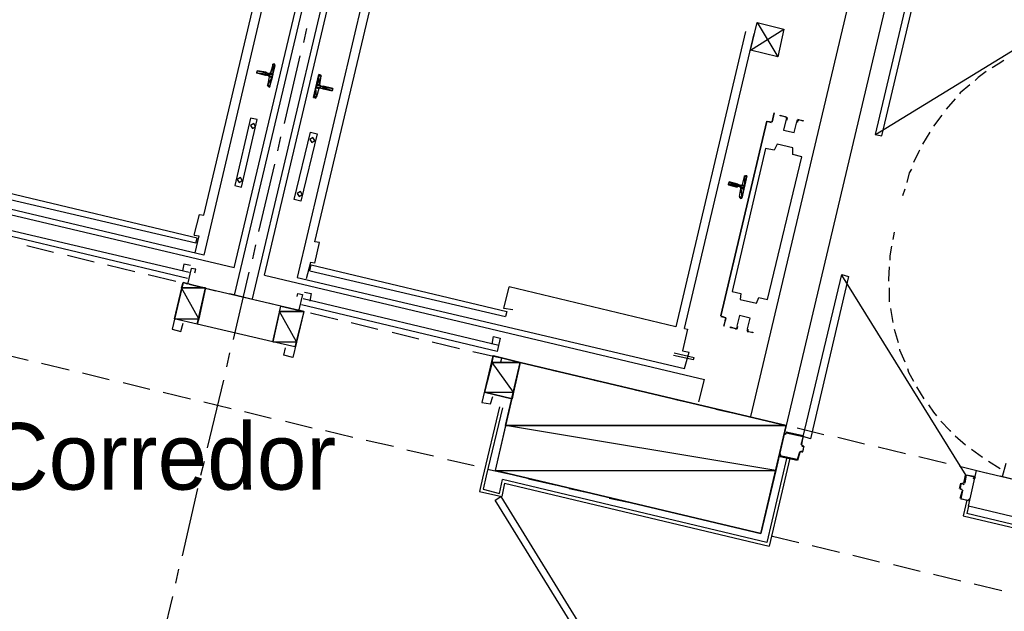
# Model space of a CAD drawing. Header units: feet. Extents: x -79 to 198, y -22 to 181.
# Tile 176 of 256: x 77 to 94, y 105 to 115. Entities that reach past the tile are written whole.
import ezdxf
from ezdxf.enums import TextEntityAlignment as Align

# ---------------------------------------------------------------- set-up
doc = ezdxf.new("R2010")
doc.units = ezdxf.units.FT
for name, color, linetype in [('A-LINEA', 7, 'CONTINUOUS'), ('A-LINEA-FINA', 9, 'CONTINUOUS'), ('A-MURO-CONCRETO', 8, 'CONTINUOUS'), ('A-NOMBRE-ESPACIO', 2, 'CONTINUOUS')]:
    doc.layers.add(name, color=color, linetype=linetype)

msp = doc.modelspace()

# ---------------------------------------------------------------- linework, layer by layer
at = {"layer": 'A-LINEA'}
for p, q in [((82.4533, 118.5911), (80.5333, 110.4711)), ((82.7733, 118.5111), (80.8533, 110.4044)), ((81.68, 118.3778), (79.9867, 111.1911)), ((83.36, 117.9778), (81.6667, 110.7911)), ((79.9867, 111.9111), (81.32, 117.5511)), ((81.9867, 111.4311), (83.32, 117.0711)), ((80.5333, 110.9644), (81.8667, 116.5911)), ((81.08, 110.8311), (82.4133, 116.4711)), ((91.7467, 116.3911), (89.8267, 108.2844)), ((92.3867, 116.2311), (90.4667, 108.1244)), ((92.0775, 113.3648), (95.6926, 115.5856)), ((89.9467, 115.3778), (90.32, 114.7644)), ((81.7867, 115.0178), (81.84, 115.2711)), ((89.7333, 115.2178), (88.48, 109.8978)), ((88.64, 109.8711), (89.8933, 115.1778)), ((81.44, 113.5644), (81.72, 114.7778)), ((81.1067, 114.4711), (81.1067, 114.4844)), ((81.2267, 114.6178), (81.1867, 114.4711)), ((81.2513, 114.6306), (81.2276, 114.617)), ((81.16, 114.4044), (81.1333, 114.2444)), ((82.0933, 114.4178), (82.0667, 114.2578)), ((82.1064, 114.4079), (82.0913, 114.4306)), ((81.1469, 114.241), (81.1621, 114.2183)), ((82.0533, 114.1911), (82.0133, 114.0444)), ((81.9887, 114.0183), (82.0124, 114.0318)), ((93.5067, 114.0044), (93.3467, 113.8178)), ((89.2933, 110.0978), (90.12, 113.6044)), ((90.12, 113.6044), (90.2, 113.5778)), ((93.2667, 113.7111), (93.12, 113.5111)), ((90.12, 113.5911), (90.12, 113.5911)), ((90.12, 113.5911), (90.12, 113.5911)), ((81.32, 113.0711), (81.3733, 113.3244)), ((93.0533, 113.4044), (92.92, 113.1911)), ((80.5333, 110.9644), (72.6133, 112.8311)), ((79.9867, 111.1911), (73.0133, 112.8444)), ((80.9733, 111.6178), (81.2667, 112.8311)), ((89.68, 112.4578), (89.72, 112.6044)), ((89.7446, 112.6172), (89.7209, 112.6037)), ((89.5867, 112.4178), (89.5867, 112.4178)), ((89.6, 112.4578), (89.6533, 112.4444)), ((89.64, 112.4178), (89.6, 112.4311)), ((89.6, 112.4178), (89.6, 112.4178)), ((89.6133, 112.4711), (89.6133, 112.4711)), ((89.6267, 112.2444), (89.6533, 112.3911)), ((92.6, 112.3778), (92.56, 112.2578)), ((79.84, 111.4044), (76.32, 112.2311)), ((79.8667, 111.4978), (76.3467, 112.3378)), ((89.6403, 112.2277), (89.6554, 112.205)), ((76.2, 111.7111), (79.72, 110.8844)), ((76.1733, 111.6178), (79.6933, 110.7778)), ((79.8133, 111.5511), (79.8933, 111.5378)), ((79.8933, 111.5378), (79.8267, 111.2311)), ((79.84, 111.4044), (79.8667, 111.4978)), ((92.4133, 111.6044), (92.3867, 111.4711)), ((76.8, 111.3644), (77.28, 111.2444)), ((80.8667, 111.1244), (80.92, 111.3778)), ((77.5333, 111.1911), (78.0133, 111.0711)), ((78.2533, 111.0178), (78.7467, 110.8978)), ((81.9067, 111.0578), (81.8267, 110.7644)), ((81.8933, 110.9111), (81.92, 111.0178)), ((81.9867, 111.0444), (81.9067, 111.0578)), ((81.92, 111.0178), (85.44, 110.1778)), ((78.9867, 110.8444), (79.48, 110.7244)), ((80.52, 109.6711), (80.8, 110.8844)), ((81.08, 110.8311), (89, 108.9511)), ((81.6667, 110.7911), (88.64, 109.1511)), ((81.8933, 110.9111), (85.4133, 110.0844)), ((93.7059, 107.2256), (91.4691, 110.8307)), ((79.6133, 110.6978), (79.4533, 110.0444)), ((80.0133, 110.5911), (79.6133, 110.6978)), ((79.72, 110.6711), (80.2, 110.5511)), ((79.8667, 109.9511), (80.0133, 110.6044)), ((81.3733, 110.2711), (80.0133, 110.5911)), ((88.48, 109.8978), (85.48, 110.6178)), ((92.32, 110.6044), (92.32, 110.3511)), ((80.4533, 110.4978), (80.9333, 110.3778)), ((81.1733, 110.3244), (81.6667, 110.2044)), ((81.2267, 109.6311), (81.3733, 110.2711)), ((81.7867, 110.1778), (81.3733, 110.2711)), ((85.2667, 109.4578), (81.7467, 110.2978)), ((85.2933, 109.5644), (81.7733, 110.4044)), ((92.3467, 110.2311), (92.3867, 109.9778)), ((81.7867, 110.1778), (81.6267, 109.5378)), ((81.9067, 110.1511), (82.4, 110.0311)), ((85.44, 110.1778), (85.4133, 110.0844)), ((79.8667, 109.9511), (79.4533, 110.0444)), ((81.2267, 109.6311), (79.8667, 109.9511)), ((82.64, 109.9778), (83.12, 109.8578)), ((83.3733, 109.8044), (83.8533, 109.6844)), ((85.1733, 109.5911), (85.2, 109.7244)), ((92.4133, 109.8578), (92.48, 109.6178)), ((81.6267, 109.5378), (81.2267, 109.6311)), ((84.0933, 109.6311), (84.5867, 109.5111)), ((76.3333, 109.4178), (76.8267, 109.2978)), ((80.4, 109.1778), (80.4533, 109.4311)), ((84.8267, 109.4578), (85.3067, 109.3511)), ((88.4533, 109.4311), (88.8133, 109.3511)), ((88.64, 109.1511), (88.72, 109.4444)), ((77.0667, 109.2444), (77.56, 109.1244)), ((85.56, 109.2844), (86.04, 109.1778)), ((77.8, 109.0711), (78.28, 108.9511)), ((86.28, 109.1111), (86.7733, 109.0044)), ((78.5333, 108.8978), (79.0133, 108.7778)), ((80.0533, 107.7244), (80.3467, 108.9378)), ((87.0133, 108.9378), (87.5067, 108.8311)), ((88.8933, 108.5511), (89, 108.9511)), ((79.2533, 108.7244), (79.7467, 108.6044)), ((87.7467, 108.7644), (88.2267, 108.6578)), ((79.9867, 108.5511), (80.48, 108.4311)), ((85.3067, 108.4578), (85, 107.1778)), ((85.3067, 108.4578), (85, 107.1778)), ((88.48, 108.5911), (88.96, 108.4844)), ((80.72, 108.3778), (81.2, 108.2578)), ((85.36, 108.4444), (85.0667, 107.2178)), ((85.36, 108.4444), (85.0667, 107.2178)), ((89.2, 108.4178), (89.6933, 108.3111)), ((81.4533, 108.2044), (81.9333, 108.0844)), ((89.9333, 108.2578), (90.4267, 108.1378)), ((82.1733, 108.0311), (82.6667, 107.9111)), ((90.7733, 107.9378), (90.4667, 108.0044)), ((90.4667, 107.9911), (90.4667, 107.9911)), ((90.6667, 108.0844), (91.1467, 107.9644)), ((93.5067, 107.9378), (93.6933, 107.7778)), ((82.9067, 107.8578), (83.4, 107.7511)), ((90.7472, 107.7757), (90.7621, 107.7516)), ((90.76, 107.7778), (90.76, 107.7778)), ((91.4, 107.9111), (91.88, 107.7911)), ((83.64, 107.6844), (84.12, 107.5778)), ((90.36, 107.5778), (90.36, 107.5778)), ((90.7313, 107.6572), (90.7072, 107.6424)), ((90.7333, 107.6578), (90.76, 107.6444)), ((90.76, 107.6578), (90.76, 107.6578)), ((92.12, 107.7378), (92.6133, 107.6178)), ((93.8, 107.6978), (94, 107.5511)), ((79.9333, 107.2311), (80, 107.4844)), ((84.3733, 107.5111), (84.8533, 107.4044)), ((90.48, 107.5511), (90.12, 106.0178)), ((90.5333, 107.5378), (90.16, 105.9511)), ((90.36, 107.5644), (90.6667, 107.4978)), ((90.6667, 107.5111), (90.6667, 107.5111)), ((92.8533, 107.5644), (93.3467, 107.4444)), ((94.1067, 107.4844), (94.32, 107.3511)), ((94.36, 107.2044), (94.4267, 107.4444)), ((85.0133, 107.2311), (84.9467, 106.9378)), ((85.0667, 107.2178), (85.0133, 106.9778)), ((85.0933, 107.3378), (85.5867, 107.2311)), ((93.5867, 107.3911), (94.0667, 107.2711)), ((93.6667, 107.0844), (93.6933, 107.2311)), ((94.32, 107.2178), (94.8, 107.0978)), ((85.4, 107.0844), (85.3467, 106.8444)), ((90.12, 106.0178), (85.36, 107.1511)), ((85.4, 107.0844), (90.16, 105.9511)), ((85.8267, 107.1644), (86.3067, 107.0578)), ((93.5867, 106.9911), (93.6133, 107.0844)), ((93.6133, 107.0711), (93.6133, 107.0711)), ((93.6554, 107.0583), (93.6795, 107.0732)), ((93.8533, 107.1911), (93.8533, 107.1911)), ((79.6, 105.7778), (79.88, 106.9911)), ((84.9467, 106.9378), (85.3467, 106.8444)), ((86.56, 106.9911), (87.04, 106.8844)), ((93.6, 106.9911), (93.6, 106.9911)), ((93.6267, 106.9644), (93.6, 106.9778)), ((93.6, 106.8178), (93.64, 106.9511)), ((93.6267, 106.9511), (93.6267, 106.9511)), ((93.6528, 106.9398), (93.6379, 106.9639)), ((87.28, 106.8178), (87.7733, 106.7111)), ((93.72, 106.7778), (93.6533, 106.4978)), ((93.7467, 106.7778), (93.7467, 106.7778)), ((88.0133, 106.6578), (88.5067, 106.5378)), ((93.7467, 106.6711), (93.72, 106.5378)), ((96.7067, 105.8311), (93.72, 106.5378)), ((88.7467, 106.4844), (89.2267, 106.3644)), ((93.6533, 106.4978), (96.64, 105.7911)), ((89.48, 106.3111), (89.96, 106.1911)), ((90.2, 106.1378), (90.6933, 106.0178)), ((90.9333, 105.9644), (91.4267, 105.8444)), ((91.6667, 105.7911), (92.1467, 105.6711)), ((79.48, 105.2844), (79.5333, 105.5378)), ((92.4, 105.6178), (92.88, 105.4978)), ((93.12, 105.4444), (93.6133, 105.3244)), ((93.8533, 105.2711), (94.3467, 105.1511)), ((79.1333, 103.8311), (79.4267, 105.0444))]:
    msp.add_line(p, q, dxfattribs=at)
for points in [[(92.76, 116.2844), (92.0667, 113.3644), (92.1867, 113.3378), (92.88, 116.2578), (92.76, 116.2844)], [(89.8267, 114.8844), (90.4267, 115.2578), (90.32, 114.7644), (89.8267, 114.8844), (89.9467, 115.3778), (90.4267, 115.2578)], [(94.3867, 114.6978), (94.28, 114.6311), (94.1733, 114.5644)], [(81.1067, 114.4844), (80.9467, 114.5111), (80.9333, 114.4711), (81.0933, 114.4311)], [(81.16, 114.2311), (81.1733, 114.2178), (81.2667, 114.6311), (81.2533, 114.6311)], [(94.0667, 114.4978), (93.92, 114.3911), (93.8667, 114.3378)], [(81.1467, 114.4311), (81.1067, 114.4311), (81.1067, 114.4311)], [(81.16, 114.4578), (81.12, 114.4711), (81.12, 114.4711)], [(81.1728, 114.3932), (81.1704, 114.4083), (81.1579, 114.4172)], [(81.1621, 114.445), (81.1772, 114.4474), (81.1861, 114.4598)], [(81.9867, 114.0311), (81.96, 114.0311), (82.0533, 114.4444), (82.08, 114.4311)], [(82.0913, 114.2039), (82.0762, 114.2015), (82.0672, 114.189)], [(82.08, 114.2311), (82.1333, 114.2311), (82.1333, 114.2311), (82.1333, 114.2311)], [(82.08, 114.2044), (82.12, 114.1911), (82.12, 114.1911)], [(82.0805, 114.2557), (82.083, 114.2406), (82.0954, 114.2316)], [(82.1333, 114.2311), (82.3067, 114.1911), (82.2933, 114.1511), (82.1333, 114.1778), (82.1333, 114.1911)], [(93.7733, 114.2578), (93.6, 114.1111), (93.5867, 114.0978)], [(80.5467, 112.4444), (80.6667, 112.4178), (80.9467, 113.6311), (80.8267, 113.6578), (80.5467, 112.4444)], [(90.12, 113.6044), (89.2933, 110.0978), (89.2933, 110.0978)], [(90.12, 113.6044), (90.2133, 113.5911), (90.2533, 113.7511), (90.2133, 113.5911), (90.2133, 113.5911)], [(90.4533, 113.6844), (90.36, 113.6978), (90.36, 113.7111), (90.4533, 113.6844)], [(90.4664, 113.6369), (90.4209, 113.4442), (90.6135, 113.3986), (90.6592, 113.5913)], [(90.4664, 113.6369), (90.4209, 113.4442), (90.6135, 113.3986), (90.6592, 113.5913)], [(90.4706, 113.6342), (90.4797, 113.6543), (90.4648, 113.6705)], [(90.4777, 113.6228), (90.4929, 113.6564), (90.468, 113.6835)], [(90.694, 113.6303), (90.6596, 113.6172), (90.6582, 113.5804)], [(90.6911, 113.6173), (90.6704, 113.6095), (90.6696, 113.5874)], [(90.68, 113.6311), (90.7733, 113.6178), (90.7733, 113.6044), (90.68, 113.6311)], [(80.8626, 113.4724), (80.9187, 113.507), (80.8841, 113.5632), (80.8279, 113.5285), (80.8626, 113.4724)], [(81.7333, 112.1644), (81.6133, 112.1911), (81.9067, 113.4044), (82.0267, 113.3778), (81.7333, 112.1644)], [(81.9293, 113.219), (81.9854, 113.2537), (81.9507, 113.3099), (81.8946, 113.2752), (81.9293, 113.219)], [(90.1333, 110.3911), (90.7467, 112.9644), (90.5867, 113.0044), (90.5867, 113.1244), (90.3067, 113.1911), (90.2533, 113.0844), (90.0933, 113.1111), (89.4933, 110.5378), (89.6533, 110.4978), (89.64, 110.3911), (89.9333, 110.3244), (89.9733, 110.4311), (90.1333, 110.3911)], [(92.8667, 113.0844), (92.8533, 113.0578), (92.76, 112.8578)], [(92.72, 112.7378), (92.68, 112.6711), (92.64, 112.4978)], [(80.6226, 112.499), (80.6787, 112.5337), (80.6441, 112.5899), (80.5879, 112.5552), (80.6226, 112.499)], [(89.7467, 112.6178), (89.76, 112.6178), (89.6667, 112.2178), (89.6533, 112.2178)], [(89.5867, 112.4178), (89.4267, 112.4578), (89.44, 112.5111), (89.6, 112.4711)], [(89.6661, 112.3798), (89.6637, 112.395), (89.6513, 112.4039)], [(89.6554, 112.445), (89.6705, 112.4474), (89.6795, 112.4598)], [(81.7026, 112.2457), (81.7587, 112.2804), (81.7241, 112.3365), (81.6679, 112.3019), (81.7026, 112.2457)], [(79.8133, 111.5511), (79.9067, 111.9244), (79.9867, 111.9111)], [(81.9867, 111.0444), (82.0667, 111.4178), (81.9867, 111.4311)], [(92.36, 111.3511), (92.3333, 111.1778), (92.3333, 111.0978)], [(79.8267, 110.8711), (79.84, 110.9378), (79.76, 110.9511), (79.6933, 110.6711), (79.6133, 110.6978), (79.4133, 109.8578), (79.5733, 109.8178), (79.6133, 109.9644)], [(79.7467, 111.0044), (79.6267, 111.0311), (79.6, 110.9111)], [(92.32, 110.9778), (92.3067, 110.7511), (92.3067, 110.7244)], [(90.7733, 107.9244), (91.4667, 110.8444), (91.5867, 110.8044), (90.9067, 107.8844), (90.7733, 107.9244)], [(85.5467, 110.2044), (85.3867, 110.2311), (85.48, 110.6178)], [(81.6667, 110.4444), (81.68, 110.4978), (81.76, 110.4844), (81.6933, 110.2044), (81.7867, 110.1778), (81.5867, 109.3511), (81.4267, 109.3911), (81.4533, 109.5244)], [(81.8, 110.5244), (81.92, 110.4978), (81.8933, 110.3644)], [(89.2933, 110.0978), (89.3733, 110.0711), (89.3733, 110.0711)], [(89.2933, 110.0844), (89.3733, 110.0711), (89.3467, 109.9111), (89.3867, 110.0578)], [(89.7736, 109.8654), (89.8191, 110.058), (89.6265, 110.1036), (89.5808, 109.911)], [(89.7736, 109.8654), (89.8191, 110.058), (89.6265, 110.1036), (89.5808, 109.911)], [(89.5467, 109.8711), (89.4667, 109.8844), (89.4667, 109.8978), (89.5467, 109.8711)], [(89.5593, 109.8586), (89.5937, 109.8717), (89.5951, 109.9085)], [(89.5623, 109.8716), (89.5829, 109.8794), (89.5838, 109.9015)], [(85.2, 109.7244), (85.32, 109.6978), (85.2667, 109.4578)], [(88.64, 109.8711), (88.6933, 109.8578), (88.6, 109.4711), (88.72, 109.4444)], [(89.7757, 109.8661), (89.7604, 109.8325), (89.7853, 109.8054)], [(89.7733, 109.8178), (89.8667, 109.8044), (89.8667, 109.7911), (89.7733, 109.8178)], [(89.7827, 109.8547), (89.7736, 109.8346), (89.7885, 109.8184)], [(85.3333, 109.2711), (85.3467, 109.3378), (85.1867, 109.3778), (84.9867, 108.5378), (85.1467, 108.5111), (85.1867, 108.6444)], [(85.04, 108.7244), (85.5333, 108.6044), (85.68, 109.2578), (85.2, 109.3778)], [(88.44, 109.3911), (88.8, 109.3111), (88.8133, 109.3511)], [(92.5067, 109.4978), (92.5067, 109.4844), (92.6, 109.2711)], [(90.0133, 106.1778), (90.4667, 108.1244), (85.68, 109.2578), (85.2267, 107.3111), (90.0133, 106.1778)], [(92.6533, 109.1511), (92.6667, 109.0844), (92.76, 108.9244)], [(92.8133, 108.8178), (92.88, 108.7111), (92.9467, 108.6044)], [(93.0267, 108.4978), (93.12, 108.3644), (93.1733, 108.2978)], [(93.2533, 108.2044), (93.4133, 108.0311), (93.4267, 108.0178)], [(90.4533, 107.9911), (90.4533, 107.9644), (90.4667, 107.9911), (90.7733, 107.9244), (90.7333, 107.7778)], [(90.7467, 107.7511), (90.7867, 107.7511), (90.76, 107.6578), (90.7333, 107.6578)], [(90.7467, 107.7778), (90.7733, 107.9244), (90.7733, 107.9244)], [(90.7733, 107.6578), (90.7867, 107.7511), (90.7867, 107.7511), (90.7467, 107.7644)], [(90.7067, 107.6444), (90.6667, 107.5111), (90.36, 107.5778), (90.3733, 107.6044), (90.36, 107.6044), (90.36, 107.5778)], [(90.68, 107.4978), (90.72, 107.6444), (90.72, 107.6444)], [(93.8667, 107.1911), (93.8533, 107.1644), (93.84, 107.1644), (93.8533, 107.1911), (93.7067, 107.2311), (93.68, 107.0844)], [(93.8533, 107.2044), (93.7067, 107.2311), (93.7067, 107.2311)], [(96.8667, 105.9244), (93.7467, 106.6711), (93.8933, 107.3111), (97.0133, 106.5778)], [(85.0133, 106.9778), (85.3067, 106.8978), (85.36, 107.1511)], [(93.6533, 107.0711), (93.6133, 107.0711), (93.6, 106.9911), (93.6267, 106.9778)], [(93.6267, 107.0844), (93.6533, 107.0844), (93.6533, 107.0844)], [(93.64, 106.9511), (93.6133, 106.8044), (93.7467, 106.7778), (93.76, 106.8044), (93.7733, 106.8044), (93.76, 106.7778)], [(85.3333, 106.8444), (86.9067, 104.2844), (86.8133, 104.2178), (85.2267, 106.7778), (85.3333, 106.8444)], [(93.7467, 106.7644), (93.6133, 106.8044), (93.6133, 106.8044)]]:
    msp.add_lwpolyline(points, dxfattribs=at)
at = {"layer": 'A-LINEA-FINA'}
for p, q in [((81.1067, 114.4711), (80.9467, 114.5111)), ((81.1067, 114.4711), (80.9467, 114.5111)), ((81.2667, 114.6178), (81.2267, 114.6311)), ((81.2667, 114.6178), (81.2267, 114.6178)), ((81.2667, 114.6178), (81.24, 114.6311)), ((81.2667, 114.6311), (81.24, 114.6311)), ((81.2667, 114.6311), (81.2533, 114.6311)), ((81.0933, 114.4311), (80.9333, 114.4711)), ((81.1067, 114.4311), (80.9333, 114.4711)), ((81.2133, 114.4044), (81.1467, 114.4178)), ((81.2267, 114.4444), (81.16, 114.4578)), ((81.2133, 114.4044), (81.16, 114.4178)), ((81.2133, 114.3911), (81.16, 114.4044)), ((82.0533, 114.4444), (82.0933, 114.4311)), ((82.0533, 114.4444), (82.08, 114.4311)), ((82.0533, 114.4311), (82.0933, 114.4178)), ((81.1733, 114.2178), (81.1467, 114.2311)), ((81.1733, 114.2311), (81.1467, 114.2311)), ((81.1733, 114.2178), (81.16, 114.2311)), ((82, 114.2178), (82.0533, 114.2044)), ((82, 114.2044), (82.0533, 114.1911)), ((82.0133, 114.2711), (82.0667, 114.2578)), ((82.0133, 114.2578), (82.08, 114.2311)), ((82.0133, 114.2578), (82.08, 114.2444)), ((82.0133, 114.2178), (82.0667, 114.2044)), ((82.1333, 114.2311), (82.2933, 114.1911)), ((82.1333, 114.2311), (82.2933, 114.1911)), ((82.1333, 114.2311), (82.3067, 114.1911)), ((82.1333, 114.1911), (82.2933, 114.1511)), ((81.96, 114.0444), (82, 114.0311)), ((81.96, 114.0311), (81.9867, 114.0311)), ((89.76, 112.6044), (89.72, 112.6178)), ((89.76, 112.6044), (89.72, 112.6178)), ((89.76, 112.6178), (89.7333, 112.6178)), ((89.76, 112.6178), (89.7333, 112.6178)), ((89.76, 112.6178), (89.7467, 112.6178)), ((89.5867, 112.4311), (89.4267, 112.4711)), ((89.5867, 112.4178), (89.4267, 112.4578)), ((89.6, 112.4711), (89.44, 112.5111)), ((89.6, 112.4578), (89.44, 112.4978)), ((89.7067, 112.4044), (89.64, 112.4178)), ((89.7067, 112.3911), (89.6533, 112.4178)), ((89.7067, 112.3778), (89.6533, 112.3911)), ((89.72, 112.4444), (89.6667, 112.4578)), ((89.72, 112.4311), (89.6667, 112.4444)), ((89.6667, 112.2178), (89.6267, 112.2311)), ((89.6667, 112.2178), (89.64, 112.2311)), ((89.6667, 112.2178), (89.64, 112.2178)), ((89.6667, 112.2178), (89.64, 112.2178))]:
    msp.add_line(p, q, dxfattribs=at)
for points in [[(80.9333, 114.4711), (81.2267, 114.4444), (80.9467, 114.5111), (80.9333, 114.4711), (80.9333, 114.4711)], [(81.1067, 114.4711), (81.1067, 114.4711), (80.9467, 114.5111), (81.1067, 114.4711)], [(81.1067, 114.4711), (80.9467, 114.5111), (81.12, 114.4711), (81.1067, 114.4711), (81.1067, 114.4711)], [(80.9467, 114.5111), (81.1067, 114.4711), (81.1067, 114.4711), (80.9467, 114.5111)], [(81.1067, 114.4711), (81.1067, 114.4711), (80.9467, 114.5111), (81.1067, 114.4711), (81.1067, 114.4711)], [(80.9467, 114.5111), (81.1067, 114.4711), (81.1067, 114.4711), (80.9467, 114.5111)], [(81.1067, 114.4711), (81.1067, 114.4711), (80.9467, 114.5111), (81.1067, 114.4711)], [(80.9467, 114.5111), (81.1067, 114.4711), (81.1067, 114.4711), (80.9467, 114.5111), (80.9467, 114.5111)], [(80.9467, 114.5111), (81.1067, 114.4711), (81.1067, 114.4711), (80.9467, 114.5111)], [(81.1067, 114.4711), (81.1067, 114.4711), (80.9467, 114.5111), (81.1067, 114.4711), (81.1067, 114.4711)], [(80.9467, 114.5111), (81.1067, 114.4711), (81.1067, 114.4711), (80.9467, 114.5111)], [(81.1067, 114.4711), (81.1067, 114.4711), (80.9467, 114.5111), (81.1067, 114.4711)], [(80.9467, 114.5111), (81.1067, 114.4711), (81.1067, 114.4711), (80.9467, 114.5111), (80.9467, 114.5111)], [(80.9467, 114.5111), (81.1067, 114.4711), (81.1067, 114.4711), (80.9467, 114.5111)], [(81.1067, 114.4711), (81.1067, 114.4711), (80.9467, 114.5111), (81.1067, 114.4711), (81.1067, 114.4711)], [(81.1067, 114.4844), (81.1067, 114.4844), (80.9467, 114.5111), (81.1067, 114.4844)], [(81.1067, 114.4844), (80.9467, 114.5111), (81.1067, 114.4711), (81.1067, 114.4844), (81.1067, 114.4844)], [(81.1867, 114.4711), (81.2667, 114.6044), (81.2267, 114.6178), (81.1867, 114.4711), (81.1867, 114.4711)], [(81.2267, 114.4578), (81.1867, 114.4711), (81.2667, 114.6044), (81.2267, 114.4578)], [(81.2267, 114.6311), (81.2667, 114.6178), (81.2267, 114.6178), (81.2267, 114.6311)], [(81.2267, 114.6311), (81.2667, 114.6178), (81.24, 114.6311), (81.2267, 114.6311)], [(81.2267, 114.6178), (81.2667, 114.6178), (81.2667, 114.6178), (81.2267, 114.6178)], [(81.2667, 114.6178), (81.2667, 114.6178), (81.2267, 114.6178), (81.2667, 114.6178)], [(81.2667, 114.6178), (81.2267, 114.6178), (81.2667, 114.6044), (81.2667, 114.6178), (81.2667, 114.6178)], [(81.2267, 114.6178), (81.2667, 114.6178), (81.2667, 114.6178), (81.2267, 114.6178), (81.2267, 114.6178)], [(81.24, 114.6311), (81.2667, 114.6178), (81.2667, 114.6178), (81.24, 114.6311), (81.24, 114.6311)], [(81.2667, 114.6311), (81.2667, 114.6311), (81.24, 114.6311), (81.2667, 114.6311)], [(81.2667, 114.6311), (81.24, 114.6311), (81.2667, 114.6178), (81.2667, 114.6311), (81.2667, 114.6311)], [(81.24, 114.6311), (81.2667, 114.6311), (81.2533, 114.6311), (81.24, 114.6311)], [(81.2533, 114.6311), (81.2667, 114.6311), (81.2667, 114.6311), (81.2533, 114.6311), (81.2533, 114.6311)], [(80.9333, 114.4711), (81.0933, 114.4311), (81.0933, 114.4311), (80.9333, 114.4711)], [(81.0933, 114.4311), (81.0933, 114.4311), (80.9333, 114.4711), (81.0933, 114.4311), (81.0933, 114.4311)], [(80.9333, 114.4711), (81.0933, 114.4311), (81.0933, 114.4311), (80.9333, 114.4711)], [(81.0933, 114.4311), (81.0933, 114.4311), (80.9333, 114.4711), (81.0933, 114.4311)], [(80.9333, 114.4711), (81.0933, 114.4311), (81.0933, 114.4311), (80.9333, 114.4711), (80.9333, 114.4711)], [(80.9333, 114.4711), (81.0933, 114.4311), (81.0933, 114.4311), (80.9333, 114.4711)], [(81.0933, 114.4311), (81.0933, 114.4311), (80.9333, 114.4711), (81.0933, 114.4311), (81.0933, 114.4311)], [(80.9333, 114.4711), (81.1067, 114.4311), (81.1067, 114.4311), (80.9333, 114.4711)], [(81.1067, 114.4311), (81.1067, 114.4311), (80.9333, 114.4711), (81.1067, 114.4311)], [(81.1067, 114.4311), (80.9333, 114.4711), (81.0933, 114.4311), (81.1067, 114.4311), (81.1067, 114.4311)], [(80.9333, 114.4711), (81.1067, 114.4311), (81.1067, 114.4311), (80.9333, 114.4711)], [(81.1067, 114.4311), (81.1067, 114.4311), (80.9333, 114.4711), (81.1067, 114.4311), (81.1067, 114.4311)], [(80.9333, 114.4711), (81.1067, 114.4311), (81.1067, 114.4311), (80.9333, 114.4711)], [(81.1067, 114.4311), (81.1067, 114.4311), (80.9333, 114.4711), (81.1067, 114.4311), (81.1067, 114.4311)], [(80.9333, 114.4711), (81.1067, 114.4311), (81.1067, 114.4311), (80.9333, 114.4711)], [(81.1067, 114.4311), (81.1067, 114.4311), (80.9333, 114.4711), (81.1067, 114.4311), (81.1067, 114.4311)], [(81.2133, 114.4044), (80.9333, 114.4711), (81.2267, 114.4444), (81.2133, 114.4044)], [(81.1333, 114.2444), (81.2133, 114.3911), (81.16, 114.4044), (81.1333, 114.2444)], [(81.1733, 114.2444), (81.1333, 114.2444), (81.2133, 114.3911), (81.1733, 114.2444)], [(81.1467, 114.4178), (81.2133, 114.4044), (81.1467, 114.4311), (81.1467, 114.4178), (81.1467, 114.4178)], [(81.16, 114.4178), (81.2133, 114.4044), (81.1467, 114.4178), (81.16, 114.4178), (81.16, 114.4178)], [(81.16, 114.4578), (81.2267, 114.4444), (81.2267, 114.4444), (81.16, 114.4578)], [(81.2267, 114.4444), (81.2267, 114.4444), (81.16, 114.4578), (81.2267, 114.4444), (81.2267, 114.4444)], [(81.16, 114.4578), (81.2267, 114.4444), (81.2267, 114.4444), (81.16, 114.4578)], [(81.2267, 114.4444), (81.2267, 114.4444), (81.16, 114.4578), (81.2267, 114.4444), (81.2267, 114.4444)], [(81.16, 114.4578), (81.2267, 114.4444), (81.1733, 114.4578), (81.16, 114.4578), (81.16, 114.4578)], [(81.16, 114.4044), (81.2133, 114.4044), (81.16, 114.4178), (81.16, 114.4044), (81.16, 114.4044)], [(81.16, 114.4178), (81.2133, 114.4044), (81.2133, 114.4044), (81.16, 114.4178)], [(81.2133, 114.4044), (81.2133, 114.4044), (81.16, 114.4178), (81.2133, 114.4044), (81.2133, 114.4044)], [(81.16, 114.4178), (81.2133, 114.4044), (81.2133, 114.4044), (81.16, 114.4178)], [(81.2133, 114.4044), (81.2133, 114.4044), (81.16, 114.4178), (81.2133, 114.4044), (81.2133, 114.4044)], [(81.16, 114.4178), (81.2133, 114.4044), (81.2133, 114.4044), (81.16, 114.4178)], [(81.2133, 114.4044), (81.2133, 114.4044), (81.16, 114.4178), (81.2133, 114.4044), (81.2133, 114.4044)], [(81.16, 114.4178), (81.2133, 114.4044), (81.2133, 114.4044), (81.16, 114.4178)], [(81.2133, 114.4044), (81.2133, 114.4044), (81.16, 114.4178), (81.2133, 114.4044), (81.2133, 114.4044)], [(81.16, 114.4044), (81.2133, 114.3911), (81.2133, 114.3911), (81.16, 114.4044)], [(81.2133, 114.3911), (81.2133, 114.3911), (81.16, 114.4044), (81.2133, 114.3911)], [(81.2133, 114.3911), (81.16, 114.4044), (81.2133, 114.3911), (81.2133, 114.3911), (81.2133, 114.3911)], [(81.2133, 114.3911), (81.16, 114.4044), (81.2133, 114.4044), (81.2133, 114.3911)], [(81.1733, 114.4578), (81.2267, 114.4578), (81.1733, 114.4711), (81.1733, 114.4578)], [(81.2267, 114.4578), (81.1733, 114.4711), (81.1867, 114.4711), (81.2267, 114.4578), (81.2267, 114.4578)], [(81.1733, 114.4711), (81.2267, 114.4578), (81.2267, 114.4578), (81.1733, 114.4711)], [(81.1733, 114.4578), (81.2267, 114.4444), (81.2267, 114.4444), (81.1733, 114.4578)], [(81.2267, 114.4444), (81.2267, 114.4444), (81.1733, 114.4578), (81.2267, 114.4444), (81.2267, 114.4444)], [(81.1733, 114.4578), (81.2267, 114.4444), (81.2267, 114.4444), (81.1733, 114.4578)], [(81.2267, 114.4444), (81.2267, 114.4444), (81.1733, 114.4578), (81.2267, 114.4444), (81.2267, 114.4444)], [(81.1733, 114.4578), (81.2267, 114.4444), (81.2267, 114.4444), (81.1733, 114.4578)], [(81.2267, 114.4444), (81.2267, 114.4444), (81.1733, 114.4578), (81.2267, 114.4444), (81.2267, 114.4444)], [(81.2267, 114.4444), (81.1733, 114.4578), (81.2267, 114.4578), (81.2267, 114.4444)], [(81.2267, 114.4578), (81.2267, 114.4578), (81.1867, 114.4711), (81.2267, 114.4578)], [(81.2267, 114.4578), (81.1867, 114.4711), (81.2267, 114.4578), (81.2267, 114.4578), (81.2267, 114.4578)], [(82.0267, 114.2711), (82.0667, 114.2578), (82.0533, 114.4178), (82.0267, 114.2711)], [(82.0533, 114.4444), (82.0533, 114.4444), (82.0933, 114.4311), (82.0533, 114.4444)], [(82.0533, 114.4444), (82.0933, 114.4311), (82.0533, 114.4311), (82.0533, 114.4444), (82.0533, 114.4444)], [(82.0933, 114.4311), (82.0533, 114.4444), (82.08, 114.4311), (82.0933, 114.4311)], [(82.08, 114.4311), (82.0533, 114.4444), (82.0533, 114.4444), (82.08, 114.4311), (82.08, 114.4311)], [(82.0933, 114.4311), (82.0933, 114.4178), (82.0533, 114.4311), (82.0933, 114.4311)], [(82.0933, 114.4178), (82.0533, 114.4311), (82.0533, 114.4311), (82.0933, 114.4178)], [(82.0533, 114.4311), (82.0533, 114.4311), (82.0933, 114.4178), (82.0533, 114.4311)], [(82.0933, 114.4178), (82.0533, 114.4311), (82.0533, 114.4311), (82.0933, 114.4178)], [(82.0533, 114.4311), (82.0533, 114.4311), (82.0933, 114.4178), (82.0533, 114.4311)], [(82.0533, 114.4311), (82.0933, 114.4178), (82.0533, 114.4178), (82.0533, 114.4311), (82.0533, 114.4311)], [(82.0933, 114.4178), (82.0533, 114.4311), (82.0533, 114.4311), (82.0933, 114.4178)], [(82.0533, 114.4311), (82.0533, 114.4311), (82.0933, 114.4311), (82.0533, 114.4311)], [(82.0533, 114.4311), (82.0933, 114.4311), (82.0533, 114.4311), (82.0533, 114.4311), (82.0533, 114.4311)], [(82.0667, 114.2578), (82.0533, 114.4178), (82.0933, 114.4178), (82.0667, 114.2578), (82.0667, 114.2578)], [(81.1733, 114.2311), (81.1467, 114.2444), (81.1333, 114.2444), (81.1733, 114.2311), (81.1733, 114.2311)], [(81.1733, 114.2311), (81.1733, 114.2311), (81.1333, 114.2444), (81.1733, 114.2311)], [(81.1733, 114.2311), (81.1333, 114.2444), (81.1733, 114.2311), (81.1733, 114.2311), (81.1733, 114.2311)], [(81.1733, 114.2444), (81.1733, 114.2444), (81.1333, 114.2444), (81.1733, 114.2444)], [(81.1733, 114.2444), (81.1333, 114.2444), (81.1733, 114.2311), (81.1733, 114.2444), (81.1733, 114.2444)], [(81.1467, 114.2311), (81.1733, 114.2311), (81.1467, 114.2444), (81.1467, 114.2311)], [(81.1467, 114.2444), (81.1733, 114.2311), (81.1733, 114.2311), (81.1467, 114.2444)], [(81.16, 114.2311), (81.1733, 114.2178), (81.1467, 114.2311), (81.16, 114.2311)], [(81.1467, 114.2311), (81.1733, 114.2178), (81.1733, 114.2178), (81.1467, 114.2311)], [(81.1733, 114.2178), (81.1733, 114.2178), (81.1467, 114.2311), (81.1733, 114.2178)], [(81.1733, 114.2178), (81.1467, 114.2311), (81.1733, 114.2178), (81.1733, 114.2178), (81.1733, 114.2178)], [(81.1733, 114.2311), (81.1733, 114.2311), (81.1467, 114.2311), (81.1733, 114.2311)], [(81.1733, 114.2311), (81.1467, 114.2311), (81.1733, 114.2178), (81.1733, 114.2311), (81.1733, 114.2311)], [(81.9733, 114.0578), (82.0133, 114.0444), (82, 114.2044), (81.9733, 114.0578)], [(82, 114.2044), (82.0533, 114.1911), (82, 114.2178), (82, 114.2044)], [(82.0533, 114.1911), (82, 114.2178), (82.0533, 114.2044), (82.0533, 114.1911), (82.0533, 114.1911)], [(82.0533, 114.2044), (82, 114.2178), (82.0667, 114.2044), (82.0533, 114.2044), (82.0533, 114.2044)], [(82.0133, 114.2178), (82.0667, 114.2044), (82, 114.2178), (82.0133, 114.2178), (82.0133, 114.2178)], [(82.0133, 114.0444), (82, 114.2044), (82.0533, 114.1911), (82.0133, 114.0444)], [(82.0533, 114.1911), (82, 114.2044), (82, 114.2044), (82.0533, 114.1911)], [(82, 114.2044), (82, 114.2044), (82.0533, 114.1911), (82, 114.2044)], [(82, 114.2044), (82.0533, 114.1911), (82, 114.2044), (82, 114.2044), (82, 114.2044)], [(82.0133, 114.2578), (82.0667, 114.2444), (82.0133, 114.2711), (82.0133, 114.2578)], [(82.0667, 114.2444), (82.0133, 114.2711), (82.0667, 114.2578), (82.0667, 114.2444)], [(82.0667, 114.2578), (82.0133, 114.2711), (82.0133, 114.2711), (82.0667, 114.2578), (82.0667, 114.2578)], [(82.0267, 114.2711), (82.0667, 114.2578), (82.0133, 114.2711), (82.0267, 114.2711), (82.0267, 114.2711)], [(82.0133, 114.2178), (82.2933, 114.1511), (82.0133, 114.2578), (82.0133, 114.2178)], [(82.2933, 114.1511), (82.0133, 114.2578), (82.2933, 114.1911), (82.2933, 114.1511), (82.2933, 114.1511)], [(82.08, 114.2311), (82.0133, 114.2578), (82.0133, 114.2578), (82.08, 114.2311)], [(82.0133, 114.2578), (82.0133, 114.2578), (82.08, 114.2311), (82.0133, 114.2578), (82.0133, 114.2578)], [(82.08, 114.2311), (82.0133, 114.2578), (82.08, 114.2444), (82.08, 114.2311), (82.08, 114.2311)], [(82.08, 114.2444), (82.0133, 114.2578), (82.0133, 114.2578), (82.08, 114.2444)], [(82.0133, 114.2578), (82.0133, 114.2578), (82.08, 114.2444), (82.0133, 114.2578), (82.0133, 114.2578)], [(82.08, 114.2444), (82.0133, 114.2578), (82.0133, 114.2578), (82.08, 114.2444)], [(82.0133, 114.2578), (82.0133, 114.2578), (82.08, 114.2444), (82.0133, 114.2578), (82.0133, 114.2578)], [(82.08, 114.2444), (82.0133, 114.2578), (82.0667, 114.2444), (82.08, 114.2444), (82.08, 114.2444)], [(82.0667, 114.2444), (82.0133, 114.2578), (82.0133, 114.2578), (82.0667, 114.2444)], [(82.0133, 114.2578), (82.0133, 114.2578), (82.0667, 114.2444), (82.0133, 114.2578), (82.0133, 114.2578)], [(82.0133, 114.2178), (82.0133, 114.2178), (82.0667, 114.2044), (82.0133, 114.2178)], [(82.0667, 114.2044), (82.0133, 114.2178), (82.0133, 114.2178), (82.0667, 114.2044)], [(82.0133, 114.2178), (82.0133, 114.2178), (82.0667, 114.2044), (82.0133, 114.2178), (82.0133, 114.2178)], [(82.0667, 114.2044), (82.0133, 114.2178), (82.0133, 114.2178), (82.0667, 114.2044)], [(82.0133, 114.2178), (82.0133, 114.2178), (82.0667, 114.2044), (82.0133, 114.2178), (82.0133, 114.2178)], [(82.0667, 114.2044), (82.0133, 114.2178), (82.08, 114.2044), (82.0667, 114.2044), (82.0667, 114.2044)], [(82.08, 114.2044), (82.0133, 114.2178), (82.0133, 114.2178), (82.08, 114.2044)], [(82.0133, 114.2178), (82.0133, 114.2178), (82.08, 114.2044), (82.0133, 114.2178), (82.0133, 114.2178)], [(82.0267, 114.2711), (82.0267, 114.2711), (82.0667, 114.2578), (82.0267, 114.2711)], [(82.12, 114.1911), (82.12, 114.1911), (82.2933, 114.1511), (82.12, 114.1911)], [(82.12, 114.1911), (82.2933, 114.1511), (82.1333, 114.1911), (82.12, 114.1911), (82.12, 114.1911)], [(82.2933, 114.1511), (82.12, 114.1911), (82.12, 114.1911), (82.2933, 114.1511)], [(82.12, 114.1911), (82.12, 114.1911), (82.2933, 114.1511), (82.12, 114.1911), (82.12, 114.1911)], [(82.2933, 114.1511), (82.12, 114.1911), (82.12, 114.1911), (82.2933, 114.1511)], [(82.12, 114.1911), (82.12, 114.1911), (82.2933, 114.1511), (82.12, 114.1911), (82.12, 114.1911)], [(82.2933, 114.1511), (82.12, 114.1911), (82.12, 114.1911), (82.2933, 114.1511)], [(82.12, 114.1911), (82.12, 114.1911), (82.2933, 114.1511), (82.12, 114.1911), (82.12, 114.1911)], [(82.2933, 114.1911), (82.1333, 114.2311), (82.1333, 114.2311), (82.2933, 114.1911)], [(82.1333, 114.2311), (82.1333, 114.2311), (82.2933, 114.1911), (82.1333, 114.2311), (82.1333, 114.2311)], [(82.2933, 114.1911), (82.1333, 114.2311), (82.1333, 114.2311), (82.2933, 114.1911)], [(82.1333, 114.2311), (82.1333, 114.2311), (82.2933, 114.1911), (82.1333, 114.2311), (82.1333, 114.2311)], [(82.2933, 114.1911), (82.1333, 114.2311), (82.1333, 114.2311), (82.2933, 114.1911)], [(82.1333, 114.2311), (82.1333, 114.2311), (82.2933, 114.1911), (82.1333, 114.2311)], [(82.2933, 114.1911), (82.1333, 114.2311), (82.1333, 114.2311), (82.2933, 114.1911), (82.2933, 114.1911)], [(82.2933, 114.1911), (82.1333, 114.2311), (82.3067, 114.1911), (82.2933, 114.1911), (82.2933, 114.1911)], [(82.3067, 114.1911), (82.1333, 114.2311), (82.1333, 114.2311), (82.3067, 114.1911)], [(82.1333, 114.2311), (82.1333, 114.2311), (82.3067, 114.1911), (82.1333, 114.2311)], [(82.3067, 114.1911), (82.1333, 114.2311), (82.1333, 114.2311), (82.3067, 114.1911), (82.3067, 114.1911)], [(82.3067, 114.1911), (82.1333, 114.2311), (82.1333, 114.2311), (82.3067, 114.1911)], [(82.1333, 114.2311), (82.1333, 114.2311), (82.3067, 114.1911), (82.1333, 114.2311), (82.1333, 114.2311)], [(82.3067, 114.1911), (82.1333, 114.2311), (82.1333, 114.2311), (82.3067, 114.1911)], [(82.1333, 114.2311), (82.1333, 114.2311), (82.3067, 114.1911), (82.1333, 114.2311), (82.1333, 114.2311)], [(82.1333, 114.1911), (82.1333, 114.1911), (82.2933, 114.1511), (82.1333, 114.1911)], [(82.1333, 114.1911), (82.2933, 114.1511), (82.1333, 114.1778), (82.1333, 114.1911), (82.1333, 114.1911)], [(82.2933, 114.1511), (82.1333, 114.1911), (82.1333, 114.1911), (82.2933, 114.1511)], [(82.1333, 114.1911), (82.1333, 114.1911), (82.2933, 114.1511), (82.1333, 114.1911)], [(82.2933, 114.1511), (82.1333, 114.1911), (82.1333, 114.1911), (82.2933, 114.1511), (82.2933, 114.1511)], [(82.2933, 114.1511), (82.1333, 114.1911), (82.1333, 114.1911), (82.2933, 114.1511)], [(82.1333, 114.1911), (82.1333, 114.1911), (82.2933, 114.1511), (82.1333, 114.1911), (82.1333, 114.1911)], [(82.2933, 114.1511), (82.1333, 114.1911), (82.1333, 114.1911), (82.2933, 114.1511)], [(82.1333, 114.1911), (82.1333, 114.1911), (82.2933, 114.1511), (82.1333, 114.1911), (82.1333, 114.1911)], [(82, 114.0311), (81.96, 114.0444), (81.96, 114.0444), (82, 114.0311)], [(81.96, 114.0444), (81.96, 114.0444), (82, 114.0311), (81.96, 114.0444)], [(82, 114.0311), (81.96, 114.0444), (81.96, 114.0444), (82, 114.0311)], [(81.96, 114.0444), (81.96, 114.0444), (82, 114.0311), (81.96, 114.0444)], [(81.96, 114.0444), (82, 114.0311), (81.96, 114.0311), (81.96, 114.0444), (81.96, 114.0444)], [(81.96, 114.0444), (82, 114.0311), (81.9733, 114.0444), (81.96, 114.0444)], [(82, 114.0311), (81.9867, 114.0311), (81.96, 114.0311), (82, 114.0311)], [(81.9867, 114.0311), (81.96, 114.0311), (81.96, 114.0311), (81.9867, 114.0311)], [(81.96, 114.0311), (81.96, 114.0311), (81.9867, 114.0311), (81.96, 114.0311)], [(81.9867, 114.0311), (81.96, 114.0311), (81.96, 114.0311), (81.9867, 114.0311)], [(81.96, 114.0311), (81.96, 114.0311), (81.9867, 114.0311), (81.96, 114.0311), (81.96, 114.0311)], [(81.9733, 114.0578), (81.9733, 114.0578), (82.0133, 114.0444), (81.9733, 114.0578)], [(81.9733, 114.0578), (82.0133, 114.0444), (81.9733, 114.0444), (81.9733, 114.0578), (81.9733, 114.0578)], [(82, 114.0311), (81.9733, 114.0444), (82.0133, 114.0444), (82, 114.0311), (82, 114.0311)], [(89.72, 112.6044), (89.72, 112.4444), (89.68, 112.4578), (89.72, 112.6044)], [(89.7333, 112.6178), (89.76, 112.6044), (89.72, 112.6178), (89.7333, 112.6178)], [(89.72, 112.6178), (89.76, 112.6044), (89.76, 112.6044), (89.72, 112.6178)], [(89.76, 112.6044), (89.76, 112.6044), (89.72, 112.6178), (89.76, 112.6044)], [(89.72, 112.6178), (89.76, 112.6044), (89.72, 112.6044), (89.72, 112.6178), (89.72, 112.6178)], [(89.72, 112.6178), (89.76, 112.6044), (89.76, 112.6044), (89.72, 112.6178), (89.72, 112.6178)], [(89.76, 112.6044), (89.72, 112.6044), (89.72, 112.4444), (89.76, 112.6044)], [(89.7467, 112.6178), (89.76, 112.6178), (89.7333, 112.6178), (89.7467, 112.6178)], [(89.7333, 112.6178), (89.76, 112.6178), (89.76, 112.6178), (89.7333, 112.6178)], [(89.76, 112.6178), (89.76, 112.6178), (89.7333, 112.6178), (89.76, 112.6178)], [(89.7333, 112.6178), (89.76, 112.6178), (89.76, 112.6178), (89.7333, 112.6178)], [(89.76, 112.6178), (89.76, 112.6178), (89.7333, 112.6178), (89.76, 112.6178), (89.76, 112.6178)], [(89.76, 112.6178), (89.7333, 112.6178), (89.76, 112.6044), (89.76, 112.6178)], [(89.44, 112.4978), (89.7067, 112.4044), (89.4267, 112.4711), (89.44, 112.4978), (89.44, 112.4978)], [(89.4267, 112.4711), (89.6, 112.4311), (89.6, 112.4311), (89.4267, 112.4711)], [(89.6, 112.4311), (89.6, 112.4311), (89.4267, 112.4711), (89.6, 112.4311), (89.6, 112.4311)], [(89.4267, 112.4711), (89.6, 112.4311), (89.6, 112.4311), (89.4267, 112.4711)], [(89.6, 112.4311), (89.6, 112.4311), (89.4267, 112.4711), (89.6, 112.4311), (89.6, 112.4311)], [(89.4267, 112.4711), (89.6, 112.4311), (89.6, 112.4311), (89.4267, 112.4711)], [(89.6, 112.4311), (89.6, 112.4311), (89.4267, 112.4711), (89.6, 112.4311), (89.6, 112.4311)], [(89.5867, 112.4311), (89.5867, 112.4311), (89.4267, 112.4711), (89.5867, 112.4311)], [(89.5867, 112.4311), (89.4267, 112.4711), (89.6, 112.4311), (89.5867, 112.4311), (89.5867, 112.4311)], [(89.4267, 112.4711), (89.5867, 112.4311), (89.4267, 112.4578), (89.4267, 112.4711), (89.4267, 112.4711)], [(89.4267, 112.4578), (89.5867, 112.4178), (89.5867, 112.4178), (89.4267, 112.4578)], [(89.5867, 112.4178), (89.5867, 112.4178), (89.4267, 112.4578), (89.5867, 112.4178)], [(89.5867, 112.4178), (89.4267, 112.4578), (89.5867, 112.4311), (89.5867, 112.4178), (89.5867, 112.4178)], [(89.4267, 112.4578), (89.5867, 112.4178), (89.5867, 112.4178), (89.4267, 112.4578)], [(89.5867, 112.4178), (89.5867, 112.4178), (89.4267, 112.4578), (89.5867, 112.4178), (89.5867, 112.4178)], [(89.4267, 112.4578), (89.5867, 112.4178), (89.5867, 112.4178), (89.4267, 112.4578)], [(89.5867, 112.4178), (89.5867, 112.4178), (89.4267, 112.4578), (89.5867, 112.4178), (89.5867, 112.4178)], [(89.44, 112.5111), (89.6, 112.4711), (89.6, 112.4711), (89.44, 112.5111)], [(89.6, 112.4711), (89.6, 112.4711), (89.44, 112.5111), (89.6, 112.4711), (89.6, 112.4711)], [(89.44, 112.5111), (89.6, 112.4711), (89.44, 112.4978), (89.44, 112.5111), (89.44, 112.5111)], [(89.6, 112.4578), (89.6, 112.4578), (89.44, 112.4978), (89.6, 112.4578)], [(89.6, 112.4578), (89.44, 112.4978), (89.6, 112.4711), (89.6, 112.4578), (89.6, 112.4578)], [(89.44, 112.4978), (89.6, 112.4578), (89.6, 112.4578), (89.44, 112.4978)], [(89.6, 112.4578), (89.6, 112.4578), (89.44, 112.4978), (89.6, 112.4578), (89.6, 112.4578)], [(89.44, 112.4978), (89.6, 112.4578), (89.6, 112.4578), (89.44, 112.4978)], [(89.6, 112.4578), (89.6, 112.4578), (89.44, 112.4978), (89.6, 112.4578)], [(89.44, 112.4978), (89.6, 112.4578), (89.6, 112.4578), (89.44, 112.4978), (89.44, 112.4978)], [(89.44, 112.4978), (89.6, 112.4578), (89.6, 112.4578), (89.44, 112.4978)], [(89.6, 112.4578), (89.6, 112.4578), (89.44, 112.4978), (89.6, 112.4578), (89.6, 112.4578)], [(89.44, 112.4978), (89.6, 112.4578), (89.6, 112.4578), (89.44, 112.4978)], [(89.6, 112.4578), (89.6, 112.4578), (89.44, 112.4978), (89.6, 112.4578), (89.6, 112.4578)], [(89.44, 112.4978), (89.6, 112.4578), (89.6, 112.4578), (89.44, 112.4978)], [(89.6, 112.4578), (89.6, 112.4578), (89.44, 112.4978), (89.6, 112.4578), (89.6, 112.4578)], [(89.72, 112.4311), (89.44, 112.4978), (89.7067, 112.4044), (89.72, 112.4311)], [(89.6533, 112.3911), (89.6667, 112.2311), (89.6267, 112.2444), (89.6533, 112.3911)], [(89.64, 112.4178), (89.7067, 112.4044), (89.7067, 112.4044), (89.64, 112.4178)], [(89.7067, 112.4044), (89.7067, 112.4044), (89.64, 112.4178), (89.7067, 112.4044), (89.7067, 112.4044)], [(89.64, 112.4178), (89.7067, 112.4044), (89.6533, 112.4178), (89.64, 112.4178), (89.64, 112.4178)], [(89.6667, 112.4444), (89.72, 112.4311), (89.6533, 112.4444), (89.6667, 112.4444), (89.6667, 112.4444)], [(89.6533, 112.4444), (89.72, 112.4311), (89.72, 112.4311), (89.6533, 112.4444)], [(89.72, 112.4311), (89.72, 112.4311), (89.6533, 112.4444), (89.72, 112.4311), (89.72, 112.4311)], [(89.6533, 112.4444), (89.72, 112.4311), (89.72, 112.4311), (89.6533, 112.4444)], [(89.72, 112.4311), (89.72, 112.4311), (89.6533, 112.4444), (89.72, 112.4311), (89.72, 112.4311)], [(89.6533, 112.4444), (89.72, 112.4311), (89.72, 112.4311), (89.6533, 112.4444)], [(89.72, 112.4311), (89.72, 112.4311), (89.6533, 112.4444), (89.72, 112.4311), (89.72, 112.4311)], [(89.7067, 112.3911), (89.7067, 112.3911), (89.6533, 112.4178), (89.7067, 112.3911)], [(89.7067, 112.3911), (89.6533, 112.4178), (89.7067, 112.4044), (89.7067, 112.3911), (89.7067, 112.3911)], [(89.6533, 112.4178), (89.7067, 112.3911), (89.6533, 112.4044), (89.6533, 112.4178), (89.6533, 112.4178)], [(89.6533, 112.4044), (89.7067, 112.3911), (89.7067, 112.3911), (89.6533, 112.4044)], [(89.7067, 112.3911), (89.7067, 112.3911), (89.6533, 112.4044), (89.7067, 112.3911), (89.7067, 112.3911)], [(89.6533, 112.4044), (89.7067, 112.3911), (89.7067, 112.3911), (89.6533, 112.4044)], [(89.7067, 112.3911), (89.7067, 112.3911), (89.6533, 112.4044), (89.7067, 112.3911), (89.7067, 112.3911)], [(89.6533, 112.4044), (89.7067, 112.3911), (89.7067, 112.3911), (89.6533, 112.4044)], [(89.7067, 112.3911), (89.7067, 112.3911), (89.6533, 112.4044), (89.7067, 112.3911), (89.7067, 112.3911)], [(89.7067, 112.3911), (89.6533, 112.4044), (89.7067, 112.3778), (89.7067, 112.3911)], [(89.6533, 112.4044), (89.7067, 112.3778), (89.6533, 112.3911), (89.6533, 112.4044)], [(89.6533, 112.3911), (89.7067, 112.3778), (89.7067, 112.3778), (89.6533, 112.3911), (89.6533, 112.3911)], [(89.7067, 112.3778), (89.6533, 112.3911), (89.6667, 112.2311), (89.7067, 112.3778)], [(89.72, 112.4444), (89.68, 112.4578), (89.6667, 112.4578), (89.72, 112.4444), (89.72, 112.4444)], [(89.72, 112.4444), (89.72, 112.4444), (89.6667, 112.4578), (89.72, 112.4444)], [(89.6667, 112.4578), (89.72, 112.4444), (89.72, 112.4444), (89.6667, 112.4578)], [(89.72, 112.4444), (89.72, 112.4444), (89.6667, 112.4578), (89.72, 112.4444), (89.72, 112.4444)], [(89.72, 112.4444), (89.6667, 112.4578), (89.72, 112.4311), (89.72, 112.4444)], [(89.6667, 112.4578), (89.72, 112.4311), (89.6667, 112.4444), (89.6667, 112.4578), (89.6667, 112.4578)], [(89.6667, 112.4444), (89.72, 112.4311), (89.72, 112.4311), (89.6667, 112.4444)], [(89.72, 112.4311), (89.72, 112.4311), (89.6667, 112.4444), (89.72, 112.4311), (89.72, 112.4311)], [(89.68, 112.4578), (89.72, 112.4444), (89.72, 112.4444), (89.68, 112.4578)], [(89.6667, 112.2311), (89.6267, 112.2444), (89.6267, 112.2311), (89.6667, 112.2311), (89.6667, 112.2311)], [(89.6267, 112.2444), (89.6667, 112.2311), (89.6667, 112.2311), (89.6267, 112.2444), (89.6267, 112.2444)], [(89.64, 112.2311), (89.6667, 112.2178), (89.6267, 112.2311), (89.64, 112.2311)], [(89.6267, 112.2311), (89.6667, 112.2178), (89.6667, 112.2178), (89.6267, 112.2311)], [(89.6667, 112.2178), (89.6667, 112.2178), (89.6267, 112.2311), (89.6667, 112.2178)], [(89.6667, 112.2178), (89.6267, 112.2311), (89.6667, 112.2311), (89.6667, 112.2178), (89.6667, 112.2178)], [(89.6267, 112.2311), (89.6667, 112.2178), (89.6667, 112.2178), (89.6267, 112.2311), (89.6267, 112.2311)], [(89.64, 112.2311), (89.6667, 112.2178), (89.64, 112.2178), (89.64, 112.2311)], [(89.64, 112.2178), (89.6667, 112.2178), (89.6667, 112.2178), (89.64, 112.2178)], [(89.6667, 112.2178), (89.6667, 112.2178), (89.64, 112.2178), (89.6667, 112.2178)], [(89.64, 112.2178), (89.6667, 112.2178), (89.6533, 112.2178), (89.64, 112.2178), (89.64, 112.2178)], [(89.64, 112.2178), (89.6667, 112.2178), (89.6667, 112.2178), (89.64, 112.2178), (89.64, 112.2178)]]:
    msp.add_lwpolyline(points, dxfattribs=at)
at = {"layer": 'A-MURO-CONCRETO'}
for points in [[(79.5867, 110.6044), (79.4533, 110.0444), (79.8933, 110.0444), (79.5867, 110.6044)], [(79.6133, 110.6978), (80.0133, 110.6044), (79.5867, 110.6044), (79.6133, 110.6978), (79.6133, 110.6978)], [(79.5867, 110.6044), (80.0133, 110.6044), (79.8933, 110.0444), (79.5867, 110.6044), (79.5867, 110.6044)], [(81.3733, 110.2711), (81.7867, 110.1778), (81.3467, 110.1778), (81.3733, 110.2711), (81.3733, 110.2711)], [(81.3467, 110.1778), (81.2267, 109.6311), (81.6533, 109.6311), (81.3467, 110.1778)], [(81.3467, 110.1778), (81.7867, 110.1778), (81.6533, 109.6311), (81.3467, 110.1778), (81.3467, 110.1778)], [(79.4533, 110.0444), (79.8933, 110.0444), (79.8667, 109.9511), (79.4533, 110.0444), (79.4533, 110.0444)], [(81.2267, 109.6311), (81.6533, 109.6311), (81.6267, 109.5378), (81.2267, 109.6311), (81.2267, 109.6311)], [(85.2, 109.3778), (85.68, 109.2578), (85.1733, 109.2578), (85.2, 109.3778), (85.2, 109.3778)], [(85.1733, 109.2578), (85.04, 108.7244), (85.56, 108.7244), (85.1733, 109.2578)], [(85.1733, 109.2578), (85.68, 109.2578), (85.56, 108.7244), (85.1733, 109.2578), (85.1733, 109.2578)], [(85.68, 109.2578), (90.4667, 108.1244), (85.4133, 108.1244), (85.68, 109.2578), (85.68, 109.2578)], [(85.04, 108.7244), (85.56, 108.7244), (85.5333, 108.6044), (85.04, 108.7244), (85.04, 108.7244)], [(85.4133, 108.1244), (85.2267, 107.3111), (90.28, 107.3111), (85.4133, 108.1244)], [(85.4133, 108.1244), (90.4667, 108.1244), (90.28, 107.3111), (85.4133, 108.1244), (85.4133, 108.1244)], [(85.2267, 107.3111), (90.28, 107.3111), (90.0133, 106.1778), (85.2267, 107.3111), (85.2267, 107.3111)]]:
    msp.add_lwpolyline(points, dxfattribs=at)

# ---------------------------------------------------------------- texts
at = {"layer": 'A-NOMBRE-ESPACIO'}
msp.add_text('Corredor', height=1.2, dxfattribs=at).set_placement((79.2, 106.9689), align=Align.CENTER)

doc.saveas('drawing.dxf')
